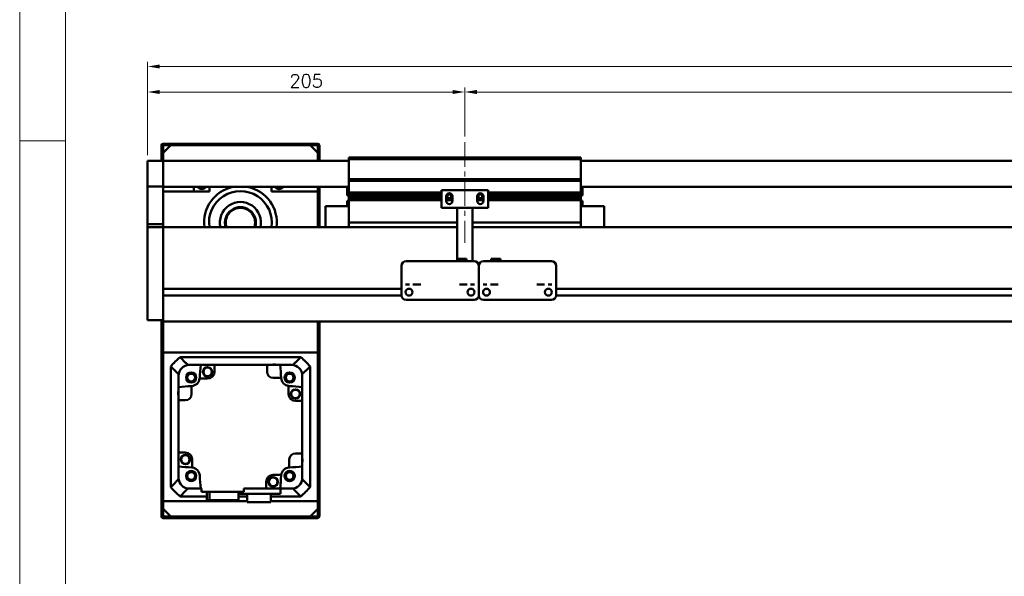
# Model space of a CAD drawing. Header units: millimetres. Extents: x 46891 to 51038, y 6223 to 10291.
# Tile 2 of 7: x 48547 to 49183, y 9128 to 9488. Entities that reach past the tile are written whole.
import ezdxf

# ---------------------------------------------------------------- set-up
doc = ezdxf.new("R2010")
doc.units = ezdxf.units.MM
doc.header["$LTSCALE"] = 0.5
doc.linetypes.add('CENTER', pattern=[50.8, 31.75, -6.35, 6.35, -6.35])
doc.layers.get('0').update_dxf_attribs({"lineweight": 20})
doc.layers.add('1', color=1, linetype='CENTER', lineweight=13)
doc.layers.add('외형선(ISO)', color=7, linetype='Continuous', lineweight=50)
doc.styles.add('DSR TEXT', font='romans.shx', dxfattribs={"bigfont": 'whgtxt.shx'})
doc.styles.get("Standard").update_dxf_attribs({"font": 'romans.shx', "bigfont": 'whgtxt.shx'})
doc.dimstyles.new('DSR', dxfattribs={"dimscale": 2, "dimtxt": 3, "dimasz": 3, "dimexe": 0.5, "dimexo": 0.5, "dimgap": 0.5, "dimtad": 1, "dimdsep": 46, "dimtxsty": 'Standard', "dimcen": 2.5, "dimclrd": 4, "dimclre": 4, "dimclrt": 2, "dimadec": 0, "dimazin": 2, "dimtfac": 1, "dimtmove": 0, "dimatfit": 3, "dimfxl": 0, "dimlwd": -1, "dimlwe": -1, "dimarcsym": 0})

# ---------------------------------------------------------------- blocks, each defined once
blk = doc.blocks.new('A$C1C1952E1')
at = {"color": 1}
blk.add_lwpolyline([(0, 0), (420, 0), (420, 297), (0, 297)], close=True, dxfattribs=at)
at = {"color": 3}
blk.add_lwpolyline([(5, 5), (415, 5), (415, 292), (5, 292)], close=True, dxfattribs=at)
blk = doc.blocks.new('*D81')
at = {"color": 1, "linetype": 'ByBlock'}
for p, q in [((48629.29, 9400.59), (48629.29, 9444.4)), ((48826.49, 9441.4), (48637.09, 9441.4)), ((48834.29, 9412.59), (48834.29, 9444.4))]:
    blk.add_line(p, q, dxfattribs=at)
at = {"color": 1}
for points in [[(48637.09, 9442.7), (48637.09, 9440.1), (48629.29, 9441.4)], [(48826.49, 9442.7), (48826.49, 9440.1), (48834.29, 9441.4)]]:
    blk.add_solid(points, dxfattribs=at)
at = {"layer": 'Defpoints', "color": 0}
for p in [(48629.29, 9441.4), (48834.29, 9408.99), (48629.29, 9396.99)]:
    blk.add_point(p, dxfattribs=at)
at = {"color": 3, "insert": (48731.79, 9448.6), "char_height": 8.4, "attachment_point": 5, "style": 'DSR TEXT'}
blk.add_mtext('205', dxfattribs=at)
blk = doc.blocks.new('*D82')
at = {"color": 1, "linetype": 'ByBlock'}
for p, q in [((48834.29, 9412.59), (48834.29, 9444.4)), ((48842.09, 9441.4), (50126.49, 9441.4)), ((50134.29, 9412.59), (50134.29, 9444.4))]:
    blk.add_line(p, q, dxfattribs=at)
at = {"color": 1}
for points in [[(48842.09, 9442.7), (48842.09, 9440.1), (48834.29, 9441.4)], [(50126.49, 9442.7), (50126.49, 9440.1), (50134.29, 9441.4)]]:
    blk.add_solid(points, dxfattribs=at)
at = {"layer": 'Defpoints', "color": 0}
for p in [(50134.29, 9441.4), (48834.29, 9408.99), (50134.29, 9408.99)]:
    blk.add_point(p, dxfattribs=at)
at = {"color": 3, "insert": (49484.29, 9448.6), "char_height": 8.4, "attachment_point": 5, "style": 'DSR TEXT'}
blk.add_mtext('STROKE : 1300', dxfattribs=at)
blk = doc.blocks.new('*D84')
at = {"color": 1, "linetype": 'ByBlock'}
for p, q in [((48629.29, 9400.59), (48629.29, 9460.89)), ((50299.29, 9400.59), (50299.29, 9460.89)), ((50291.49, 9457.89), (48637.09, 9457.89))]:
    blk.add_line(p, q, dxfattribs=at)
at = {"color": 1}
for points in [[(48637.09, 9459.19), (48637.09, 9456.59), (48629.29, 9457.89)], [(50291.49, 9459.19), (50291.49, 9456.59), (50299.29, 9457.89)]]:
    blk.add_solid(points, dxfattribs=at)
at = {"layer": 'Defpoints', "color": 0}
for p in [(48629.29, 9457.89), (48629.29, 9396.99), (50299.29, 9396.99)]:
    blk.add_point(p, dxfattribs=at)
at = {"color": 3, "insert": (49464.29, 9465.09), "char_height": 8.4, "attachment_point": 5, "style": 'DSR TEXT'}
blk.add_mtext('1670', dxfattribs=at)

msp = doc.modelspace()

# ---------------------------------------------------------------- linework, layer by layer
at = {"color": 1}
msp.add_line((48576.33082, 9409.88267), (48546.67132, 9409.88267), dxfattribs=at)
at = {"layer": '1'}
msp.add_line((48834.29456, 9408.99357), (48834.29456, 9343.99357), dxfattribs=at)
at = {"layer": '외형선(ISO)'}
for p, q in [((48638.29456, 9406.99357), (48638.29456, 9396.99357)), ((48647.29456, 9407.99357), (48639.29456, 9407.99357)), ((48639.29456, 9401.99357), (48644.29456, 9406.99357)), ((48639.29456, 9396.99357), (48639.29456, 9406.49357)), ((48639.79456, 9406.99357), (48647.29456, 9406.99357)), ((48734.29456, 9406.99357), (48644.29456, 9406.99357)), ((48647.29456, 9406.99357), (48647.29456, 9407.99357)), ((48647.29456, 9407.99357), (48651.29456, 9407.99357)), ((48651.29456, 9407.99357), (48651.29456, 9406.99357)), ((48727.29456, 9407.99357), (48651.29456, 9407.99357)), ((48651.29456, 9406.99357), (48727.29456, 9406.99357)), ((48727.29456, 9406.99357), (48727.29456, 9407.99357)), ((48727.29456, 9407.99357), (48731.29456, 9407.99357)), ((48731.29456, 9407.99357), (48731.29456, 9406.99357)), ((48739.29456, 9407.99357), (48731.29456, 9407.99357)), ((48731.29456, 9406.99357), (48738.79456, 9406.99357)), ((48734.29456, 9406.99357), (48739.29456, 9401.99357)), ((48739.29456, 9406.49357), (48739.29456, 9396.99357)), ((48740.29456, 9396.99357), (48740.29456, 9406.99357)), ((48629.29456, 9396.99357), (48629.29456, 9394.99357)), ((48639.29456, 9396.99357), (48629.29456, 9396.99357)), ((48639.29456, 9401.99357), (48639.29456, 9396.99357)), ((48639.29456, 9394.99357), (48639.29456, 9396.99357)), ((48759.29456, 9396.99357), (48639.29456, 9396.99357)), ((48639.29456, 9396.99357), (48639.29456, 9394.99357)), ((48739.29456, 9396.99357), (48739.29456, 9401.99357)), ((48759.29456, 9397.99357), (48759.29456, 9398.99357)), ((48909.29456, 9398.99357), (48759.29456, 9398.99357)), ((48759.29456, 9384.99357), (48759.29456, 9397.99357)), ((48759.29456, 9397.99357), (48909.29456, 9397.99357)), ((48909.29456, 9398.99357), (48909.29456, 9397.99357)), ((48909.29456, 9397.99357), (48909.29456, 9384.99357)), ((50289.29456, 9396.99357), (48909.29456, 9396.99357)), ((48629.29456, 9393.48085), (48629.29456, 9394.99357)), ((48629.29456, 9392.98187), (48629.29456, 9393.48085)), ((48629.29456, 9392.98187), (48629.29456, 9391.44129)), ((48629.29456, 9391.44129), (48629.29456, 9388.45669)), ((48639.29456, 9394.99357), (48639.29456, 9393.48085)), ((48639.29456, 9393.48085), (48639.29456, 9394.99357)), ((48639.29456, 9393.48085), (48639.29456, 9392.98187)), ((48639.29456, 9392.98187), (48639.29456, 9393.48085)), ((48639.29456, 9391.44129), (48639.29456, 9392.98187)), ((48639.29456, 9392.98187), (48639.29456, 9391.44129)), ((48639.29456, 9388.45669), (48639.29456, 9391.44129)), ((48639.29456, 9391.44129), (48639.29456, 9388.45669)), ((48629.29456, 9380.67925), (48629.29456, 9388.45669)), ((48639.29456, 9388.45669), (48639.29456, 9380.67925)), ((48639.29456, 9380.67925), (48639.29456, 9388.45669)), ((48759.29456, 9383.99357), (48759.29456, 9384.99357)), ((48759.29456, 9384.99357), (48909.29456, 9384.99357)), ((48909.29456, 9384.99357), (48909.29456, 9383.99357)), ((48629.29456, 9380.32027), (48629.29456, 9380.67925)), ((48629.29456, 9355.91663), (48629.29456, 9380.32027)), ((48639.29456, 9380.32027), (48629.29456, 9380.32027)), ((48639.29456, 9380.67925), (48639.29456, 9380.32027)), ((48639.29456, 9380.32027), (48639.29456, 9355.91663)), ((48759.29456, 9379.99357), (48639.29456, 9379.99357)), ((48659.29456, 9379.99357), (48659.29456, 9376.99357)), ((48669.29456, 9379.99357), (48669.29456, 9376.99357)), ((48709.29456, 9376.99357), (48709.29456, 9379.99357)), ((48739.29456, 9379.99357), (48739.29456, 9376.99357)), ((48740.29456, 9353.99357), (48740.29456, 9379.99357)), ((48758.29456, 9374.39357), (48758.29456, 9379.99357)), ((48759.29456, 9382.99357), (48759.29456, 9383.99357)), ((48759.29456, 9383.99357), (48909.29456, 9383.99357)), ((48759.29456, 9376.49357), (48759.29456, 9382.99357)), ((48849.29456, 9377.99357), (48819.29456, 9377.99357)), ((48819.29456, 9366.59357), (48819.29456, 9377.99357)), ((48849.29456, 9377.99357), (48849.29456, 9366.59357)), ((48909.29456, 9383.99357), (48909.29456, 9382.99357)), ((48909.29456, 9382.99357), (48909.29456, 9376.49357)), ((50289.29456, 9379.99357), (48909.29456, 9379.99357)), ((48910.29456, 9379.99357), (48910.29456, 9374.39357)), ((48669.29456, 9376.99357), (48639.29456, 9376.99357)), ((48739.29456, 9376.99357), (48709.29456, 9376.99357)), ((48739.29456, 9353.99357), (48739.29456, 9376.99357)), ((48758.29456, 9374.39357), (48759.29456, 9374.39357)), ((48759.29456, 9375.99357), (48759.29456, 9376.49357)), ((48759.29456, 9376.49357), (48819.29456, 9376.49357)), ((48759.29456, 9375.49357), (48759.29456, 9375.99357)), ((48759.29456, 9375.99357), (48819.29456, 9375.99357)), ((48759.29456, 9374.49357), (48759.29456, 9375.49357)), ((48759.29456, 9375.49357), (48819.29456, 9375.49357)), ((48759.29456, 9373.99357), (48759.29456, 9374.49357)), ((48759.29456, 9374.49357), (48819.29456, 9374.49357)), ((48759.29456, 9373.49357), (48759.29456, 9373.99357)), ((48759.29456, 9373.99357), (48819.29456, 9373.99357)), ((48759.29456, 9372.49357), (48759.29456, 9373.49357)), ((48759.29456, 9373.49357), (48819.29456, 9373.49357)), ((48759.29456, 9371.99357), (48759.29456, 9372.49357)), ((48759.29456, 9372.49357), (48819.29456, 9372.49357)), ((48759.29456, 9371.49357), (48759.29456, 9371.99357)), ((48759.29456, 9371.99357), (48819.29456, 9371.99357)), ((48759.29456, 9357.99357), (48759.29456, 9371.49357)), ((48759.29456, 9371.49357), (48819.29456, 9371.49357)), ((48822.29456, 9373.99357), (48823.06506, 9373.99357)), ((48822.29456, 9370.99357), (48822.29456, 9373.99357)), ((48822.29456, 9373.49357), (48823.17131, 9373.49357)), ((48822.29456, 9372.49357), (48826.29456, 9372.49357)), ((48822.29456, 9371.99357), (48826.29456, 9371.99357)), ((48822.29456, 9371.49357), (48826.29456, 9371.49357)), ((48822.35806, 9374.49357), (48823.17131, 9374.49357)), ((48822.97168, 9375.49357), (48825.61743, 9375.49357)), ((48825.4178, 9374.49357), (48826.23105, 9374.49357)), ((48825.4178, 9373.49357), (48826.29456, 9373.49357)), ((48825.52406, 9373.99357), (48826.29456, 9373.99357)), ((48826.29456, 9373.99357), (48826.29456, 9370.99357)), ((48842.29456, 9373.99357), (48843.06506, 9373.99357)), ((48842.29456, 9370.99357), (48842.29456, 9373.99357)), ((48842.29456, 9373.49357), (48843.17131, 9373.49357)), ((48842.29456, 9372.49357), (48846.29456, 9372.49357)), ((48842.29456, 9371.99357), (48846.29456, 9371.99357)), ((48842.29456, 9371.49357), (48846.29456, 9371.49357)), ((48842.35806, 9374.49357), (48843.17131, 9374.49357)), ((48842.97168, 9375.49357), (48845.61743, 9375.49357)), ((48845.4178, 9374.49357), (48846.23105, 9374.49357)), ((48845.4178, 9373.49357), (48846.29456, 9373.49357)), ((48845.52406, 9373.99357), (48846.29456, 9373.99357)), ((48846.29456, 9373.99357), (48846.29456, 9370.99357)), ((48849.29456, 9376.49357), (48909.29456, 9376.49357)), ((48849.29456, 9375.99357), (48909.29456, 9375.99357)), ((48849.29456, 9375.49357), (48909.29456, 9375.49357)), ((48849.29456, 9374.49357), (48909.29456, 9374.49357)), ((48849.29456, 9373.99357), (48909.29456, 9373.99357)), ((48849.29456, 9373.49357), (48909.29456, 9373.49357)), ((48849.29456, 9372.49357), (48909.29456, 9372.49357)), ((48849.29456, 9371.99357), (48909.29456, 9371.99357)), ((48849.29456, 9371.49357), (48909.29456, 9371.49357)), ((48909.29456, 9376.49357), (48909.29456, 9375.99357)), ((48909.29456, 9375.99357), (48909.29456, 9375.49357)), ((48909.29456, 9375.49357), (48909.29456, 9374.49357)), ((48909.29456, 9374.49357), (48909.29456, 9373.99357)), ((48910.29456, 9374.39357), (48909.29456, 9374.39357)), ((48909.29456, 9373.99357), (48909.29456, 9373.49357)), ((48909.29456, 9373.49357), (48909.29456, 9372.49357)), ((48909.29456, 9372.49357), (48909.29456, 9371.99357)), ((48909.29456, 9371.99357), (48909.29456, 9371.49357)), ((48909.29456, 9371.49357), (48909.29456, 9357.99357)), ((48744.29456, 9367.49357), (48744.29456, 9353.99357)), ((48759.29456, 9367.49357), (48744.29456, 9367.49357)), ((48758.29456, 9370.96357), (48758.29456, 9367.49357)), ((48759.28516, 9370.96357), (48758.29456, 9370.96357)), ((48829.29456, 9366.59357), (48819.29456, 9366.59357)), ((48829.29456, 9367.09357), (48829.29456, 9366.59357)), ((48839.29456, 9366.59357), (48829.29456, 9366.59357)), ((48829.29456, 9364.49357), (48829.29456, 9366.59357)), ((48839.29456, 9366.59357), (48839.29456, 9367.09357)), ((48849.29456, 9366.59357), (48839.29456, 9366.59357)), ((48839.29456, 9366.59357), (48839.29456, 9364.49357)), ((48909.29456, 9367.49357), (48924.29456, 9367.49357)), ((48910.29456, 9370.96357), (48909.30395, 9370.96357)), ((48910.29456, 9367.49357), (48910.29456, 9370.96357)), ((48924.29456, 9353.99357), (48924.29456, 9367.49357)), ((48829.29456, 9364.49357), (48829.29456, 9333.49376)), ((48839.29456, 9331.99377), (48839.29456, 9364.49357)), ((48629.29456, 9353.99357), (48629.29456, 9355.91663)), ((48639.29456, 9355.91663), (48629.29456, 9355.91663)), ((48629.29456, 9353.99357), (48629.29456, 9350.99357)), ((48639.29456, 9353.99357), (48629.29456, 9353.99357)), ((48639.29456, 9355.91663), (48639.29456, 9353.99357)), ((48639.29456, 9353.99357), (48639.29456, 9350.99357)), ((48639.29456, 9353.99357), (48829.29456, 9353.99357)), ((48639.29456, 9350.99357), (48639.29456, 9353.99357)), ((48759.29456, 9357.99357), (48759.29456, 9356.99357)), ((48759.29456, 9353.99357), (48759.29456, 9356.99357)), ((48759.29456, 9356.99357), (48829.29456, 9356.99357)), ((48839.29456, 9356.99357), (48909.29456, 9356.99357)), ((48839.29456, 9353.99357), (50289.29456, 9353.99357)), ((48909.29456, 9356.99357), (48909.29456, 9357.99357)), ((48909.29456, 9356.99357), (48909.29456, 9353.99357)), ((48629.29456, 9299.23621), (48629.29456, 9350.99357)), ((48639.29456, 9314.44357), (48639.29456, 9350.99357)), ((48639.29456, 9350.99357), (48639.29456, 9299.23621)), ((48829.29456, 9333.49376), (48829.29456, 9331.99377)), ((48829.29456, 9333.49376), (48835.29456, 9333.49376)), ((48835.29456, 9333.49376), (48835.29456, 9331.99377)), ((48857.29456, 9333.49376), (48851.29456, 9333.49376)), ((48851.29456, 9331.99377), (48851.29456, 9333.49376)), ((48857.29456, 9331.99377), (48857.29456, 9333.49376)), ((48793.29456, 9318.99377), (48793.29456, 9328.99377)), ((48796.29456, 9331.99377), (48840.29456, 9331.99377)), ((48843.29456, 9328.99377), (48843.29456, 9318.99377)), ((48843.29456, 9318.99377), (48843.29456, 9328.99377)), ((48846.29456, 9331.99377), (48890.29456, 9331.99377)), ((48893.29456, 9328.99377), (48893.29456, 9318.99377)), ((48639.29456, 9314.24357), (48793.29456, 9314.24357)), ((48793.29456, 9318.99377), (48793.29456, 9316.99376)), ((48793.29456, 9316.99373), (48793.29456, 9316.99376)), ((48793.29456, 9316.49373), (48793.29456, 9316.99373)), ((48793.29456, 9309.99373), (48793.29456, 9316.49373)), ((48798.26774, 9314.24357), (48798.32137, 9314.24357)), ((48838.26774, 9314.24357), (48838.32137, 9314.24357)), ((48843.29456, 9316.99376), (48843.29456, 9318.99377)), ((48843.29456, 9318.99377), (48843.29456, 9316.99376)), ((48843.29456, 9316.99376), (48843.29456, 9316.99373)), ((48843.29456, 9316.99373), (48843.29456, 9316.99376)), ((48843.29456, 9316.99373), (48843.29456, 9316.49373)), ((48843.29456, 9316.49373), (48843.29456, 9316.99373)), ((48843.29456, 9316.49373), (48843.29456, 9309.99373)), ((48843.29456, 9309.99373), (48843.29456, 9316.49373)), ((48848.26774, 9314.24357), (48848.32137, 9314.24357)), ((48888.26774, 9314.24357), (48888.32137, 9314.24357)), ((48893.29456, 9316.99376), (48893.29456, 9318.99377)), ((48893.29456, 9316.99376), (48893.29456, 9316.99373)), ((48893.29456, 9316.99373), (48893.29456, 9316.49373)), ((48893.29456, 9316.49373), (48893.29456, 9309.99373)), ((48893.29456, 9314.24357), (50097.29456, 9314.24357)), ((48639.29456, 9309.74357), (48793.305, 9309.74357)), ((48639.29456, 9299.23621), (48639.29456, 9309.54357)), ((48843.28411, 9309.74357), (48843.305, 9309.74357)), ((48893.28411, 9309.74357), (50097.305, 9309.74357)), ((48796.29456, 9306.99373), (48840.29456, 9306.99373)), ((48846.29456, 9306.99373), (48890.29456, 9306.99373)), ((48629.29456, 9299.23621), (48629.29456, 9297.11489)), ((48629.29456, 9293.99357), (48629.29456, 9297.11489)), ((48639.29456, 9299.23621), (48639.29456, 9297.11489)), ((48639.29456, 9297.11489), (48639.29456, 9299.23621)), ((48639.29456, 9292.99357), (48639.29456, 9297.11489)), ((48639.29456, 9297.11489), (48639.29456, 9293.99357)), ((48629.29456, 9293.99357), (48639.29456, 9293.99357)), ((48638.29456, 9293.99357), (48638.29456, 9166.99357)), ((48639.29456, 9292.99357), (50289.29456, 9292.99357)), ((48639.29456, 9292.99357), (48639.29456, 9272.99357)), ((48639.29456, 9167.49357), (48639.29456, 9292.99357)), ((48739.29456, 9272.99357), (48739.29456, 9292.99357)), ((48739.29456, 9292.99357), (48739.29456, 9167.49357)), ((48740.29456, 9166.99357), (48740.29456, 9292.99357)), ((48639.29456, 9272.99357), (48739.29456, 9272.99357)), ((48728.29715, 9269.99357), (48650.29196, 9269.99357)), ((48644.29456, 9263.99617), (48644.29456, 9185.99097)), ((48655.29088, 9264.99357), (48656.29456, 9264.99357)), ((48663.62837, 9264.99357), (48656.29456, 9264.99357)), ((48663.62837, 9264.99357), (48672.59456, 9264.99357)), ((48706.49456, 9264.99357), (48672.59456, 9264.99357)), ((48672.59456, 9264.99357), (48672.59456, 9260.59357)), ((48706.49456, 9264.99357), (48714.96074, 9264.99357)), ((48706.49456, 9260.59357), (48706.49456, 9264.99357)), ((48722.29456, 9264.99357), (48714.96074, 9264.99357)), ((48722.29456, 9264.99357), (48723.29823, 9264.99357)), ((48734.29456, 9185.99097), (48734.29456, 9263.99617)), ((48649.29456, 9257.99357), (48649.29456, 9258.99725)), ((48649.29456, 9257.99357), (48649.29456, 9250.65976)), ((48729.29456, 9257.99357), (48729.29456, 9258.99725)), ((48729.29456, 9250.65976), (48729.29456, 9257.99357)), ((48649.29456, 9242.19357), (48649.29456, 9250.65976)), ((48657.69456, 9251.31551), (48657.69456, 9246.19357)), ((48668.09456, 9256.09357), (48662.92745, 9256.09357)), ((48715.6165, 9256.59357), (48710.49456, 9256.59357)), ((48720.39456, 9246.19357), (48720.39456, 9251.36068)), ((48729.29456, 9250.65976), (48729.29456, 9241.69357)), ((48649.29456, 9242.19357), (48649.29456, 9208.29357)), ((48653.69456, 9242.19357), (48649.29456, 9242.19357)), ((48729.29456, 9241.69357), (48724.89456, 9241.69357)), ((48729.29456, 9207.79357), (48729.29456, 9241.69357)), ((48649.29456, 9199.32738), (48649.29456, 9208.29357)), ((48649.29456, 9208.29357), (48653.69456, 9208.29357)), ((48724.89456, 9207.79357), (48729.29456, 9207.79357)), ((48729.29456, 9199.32738), (48729.29456, 9207.79357)), ((48658.19456, 9203.79357), (48658.19456, 9198.62646)), ((48720.89456, 9198.67163), (48720.89456, 9203.79357)), ((48649.29456, 9199.32738), (48649.29456, 9191.99357)), ((48710.49456, 9193.89357), (48715.66167, 9193.89357)), ((48729.29456, 9191.99357), (48729.29456, 9199.32738)), ((48649.29456, 9190.98989), (48649.29456, 9191.99357)), ((48705.99456, 9189.39357), (48705.99456, 9184.99357)), ((48715.29456, 9181.59357), (48715.29456, 9189.02212)), ((48729.29456, 9190.98989), (48729.29456, 9191.99357)), ((48655.29088, 9184.99357), (48656.29456, 9184.99357)), ((48663.62837, 9184.99357), (48656.29456, 9184.99357)), ((48664.09456, 9184.99357), (48663.62837, 9184.99357)), ((48664.09456, 9182.99357), (48664.09456, 9184.99357)), ((48664.09456, 9182.99357), (48691.49456, 9182.99357)), ((48667.51228, 9177.49357), (48667.51228, 9182.99357)), ((48669.21845, 9182.99357), (48669.21845, 9177.49357)), ((48688.07683, 9177.49357), (48688.07683, 9182.99357)), ((48688.07683, 9181.59357), (48715.29456, 9181.59357)), ((48705.99456, 9184.99357), (48691.49456, 9184.99357)), ((48691.49456, 9182.99357), (48691.49456, 9184.99357)), ((48693.74456, 9181.59357), (48693.74456, 9176.19357)), ((48705.99456, 9184.99357), (48714.96074, 9184.99357)), ((48708.84456, 9176.19357), (48708.84456, 9181.59357)), ((48722.29456, 9184.99357), (48715.29456, 9184.99357)), ((48722.29456, 9184.99357), (48723.29823, 9184.99357)), ((48639.29456, 9176.99357), (48639.29456, 9171.99357)), ((48693.74456, 9176.99357), (48639.29456, 9176.99357)), ((48650.29196, 9179.99357), (48667.51228, 9179.99357)), ((48667.51228, 9177.49357), (48669.21845, 9177.49357)), ((48669.21845, 9177.49357), (48688.07683, 9177.49357)), ((48688.07683, 9179.99357), (48693.74456, 9179.99357)), ((48693.74456, 9176.19357), (48708.84456, 9176.19357)), ((48708.84456, 9179.99357), (48728.29715, 9179.99357)), ((48739.29456, 9176.99357), (48708.84456, 9176.99357)), ((48739.29456, 9171.99357), (48739.29456, 9176.99357)), ((48644.29456, 9166.99357), (48639.29456, 9171.99357)), ((48739.29456, 9171.99357), (48734.29456, 9166.99357)), ((48639.29456, 9165.99357), (48647.29456, 9165.99357)), ((48647.29456, 9166.99357), (48639.79456, 9166.99357)), ((48644.29456, 9166.99357), (48734.29456, 9166.99357)), ((48647.29456, 9165.99357), (48647.29456, 9166.99357)), ((48651.29456, 9165.99357), (48647.29456, 9165.99357)), ((48651.29456, 9166.99357), (48651.29456, 9165.99357)), ((48727.29456, 9166.99357), (48651.29456, 9166.99357)), ((48651.29456, 9165.99357), (48727.29456, 9165.99357)), ((48727.29456, 9165.99357), (48727.29456, 9166.99357)), ((48731.29456, 9165.99357), (48727.29456, 9165.99357)), ((48731.29456, 9166.99357), (48731.29456, 9165.99357)), ((48738.79456, 9166.99357), (48731.29456, 9166.99357)), ((48731.29456, 9165.99357), (48739.29456, 9165.99357))]:
    msp.add_line(p, q, dxfattribs=at)
for centre, radius in [((48798.29456, 9311.99373), 2.25), ((48838.29456, 9311.99373), 2.25), ((48848.29456, 9311.99373), 2.25), ((48888.29456, 9311.99373), 2.25), ((48668.09598, 9260.55451), 3), ((48668.09598, 9260.55451), 2.95), ((48668.09598, 9260.55451), 2.75), ((48657.47475, 9256.81337), 3.3), ((48657.47475, 9256.81337), 3.2), ((48657.47475, 9256.81337), 3), ((48657.47475, 9256.81337), 2.5), ((48721.11436, 9256.81337), 3.3), ((48721.11436, 9256.81337), 3.2), ((48721.11436, 9256.81337), 3), ((48721.11436, 9256.81337), 2.5), ((48724.8555, 9246.19214), 3), ((48724.8555, 9246.19214), 2.95), ((48724.8555, 9246.19214), 2.75), ((48653.73362, 9203.79499), 3), ((48653.73362, 9203.79499), 2.95), ((48653.73362, 9203.79499), 2.75), ((48657.47475, 9193.17376), 3.3), ((48657.47475, 9193.17376), 3.2), ((48657.47475, 9193.17376), 3), ((48657.47475, 9193.17376), 2.5), ((48721.11436, 9193.17376), 3.3), ((48721.11436, 9193.17376), 3.2), ((48721.11436, 9193.17376), 3), ((48721.11436, 9193.17376), 2.5), ((48710.49313, 9189.43263), 3), ((48710.49313, 9189.43263), 2.95), ((48710.49313, 9189.43263), 2.75)]:
    msp.add_circle(centre, radius, dxfattribs=at)
for centre, radius, start, end in [((48639.29456, 9406.99357), 1, 90, 180), ((48639.79456, 9406.49357), 0.5, 90, 180), ((48738.79456, 9406.49357), 0.5, 0, 90), ((48739.29456, 9406.99357), 1, 0, 90), ((48664.29456, 9381.99357), 3.3235, 216.99714571, 323.00285429), ((48689.29456, 9356.99357), 23.5, 101.84027388, 187.33436892), ((48689.29456, 9356.99357), 23.5, 352.66563108, 78.15972612), ((48714.29456, 9381.99357), 3.3235, 216.99714571, 323.00285429), ((48689.29456, 9356.99357), 20.3, 351.5015155, 188.4984845), ((48824.29456, 9373.99357), 2, 0, 180), ((48824.29456, 9373.99357), 1.2295, 156.00421868, 180), ((48824.29456, 9373.99357), 1.2295, 180, 203.99578132), ((48824.29456, 9373.99357), 1.2295, 23.99578132, 156.00421868), ((48824.29456, 9373.99357), 1.2295, 203.99578132, 336.00421868), ((48824.29456, 9373.99357), 1.2295, 0, 23.99578132), ((48824.29456, 9373.99357), 1.2295, 336.00421868, 0), ((48844.29456, 9373.99357), 2, 0, 180), ((48844.29456, 9373.99357), 1.2295, 156.00421868, 180), ((48844.29456, 9373.99357), 1.2295, 180, 203.99578132), ((48844.29456, 9373.99357), 1.2295, 23.99578132, 156.00421868), ((48844.29456, 9373.99357), 1.2295, 203.99578132, 336.00421868), ((48844.29456, 9373.99357), 1.2295, 0, 23.99578132), ((48844.29456, 9373.99357), 1.2295, 336.00421868, 0), ((48689.29456, 9356.99357), 13.3, 346.96395971, 193.03604029), ((48689.29456, 9356.99357), 10, 342.54239688, 197.45760312), ((48689.29456, 9356.99357), 9.5, 341.59151983, 198.40848017), ((48756.66656, 9372.89357), 3.253, 323.60856961, 323.88831047), ((48824.29456, 9370.99357), 2, 180, 0), ((48844.29456, 9370.99357), 2, 180, 0), ((48911.92256, 9372.89357), 3.253, 216.11168953, 216.39143039), ((48796.29456, 9328.99377), 3, 90, 180), ((48840.29456, 9328.99377), 3, 0, 90), ((48846.29456, 9328.99377), 3, 90, 180), ((48890.29456, 9328.99377), 3, 0, 90), ((48796.29456, 9309.99373), 3, 180, 270), ((48840.29456, 9309.99373), 3, 270, 0), ((48846.29456, 9309.99373), 3, 180, 270), ((48890.29456, 9309.99373), 3, 270, 0), ((48689.29456, 9224.99357), 59.55, 130.91627078, 139.08372922), ((48689.29456, 9224.99357), 59.55, 40.91627078, 49.08372922), ((48656.29456, 9257.99357), 7, 90, 180), ((48689.29456, 9224.99357), 52.5, 130.36759354, 130.51580082), ((49121.88594, 9224.99357), 460, 175.01145802, 176.0804225), ((48711.00517, 9261.41347), 3.8, 70.41268147, 109.58731853), ((48256.70317, 9224.99357), 460, 3.93907323, 4.98854198), ((48722.29456, 9257.99357), 7, 0, 90), ((48689.29456, 9224.99357), 52.5, 49.48419918, 49.63240646), ((48689.29456, 9224.99357), 52.5, 139.48419918, 139.63240646), ((48668.09456, 9260.59357), 4.5, 270, 0), ((48710.49456, 9260.59357), 4, 180, 270), ((48689.29456, 9224.99357), 52.5, 40.36759354, 40.51580082), ((48689.29456, 8792.40219), 460, 93.93907323, 94.98854198), ((48689.29456, 8792.40219), 460, 93.9195775, 93.93907323), ((48657.47475, 9256.81337), 5.5, 273.9195775, 352.47991906), ((48657.47475, 9256.81337), 5.5, 352.47991906, 356.0804225), ((48256.70317, 9224.99357), 460, 3.9195775, 3.93907323), ((48721.11436, 9256.81337), 5.5, 183.9195775, 262.47991906), ((48721.11436, 9256.81337), 5.5, 262.47991906, 266.0804225), ((48689.29456, 8792.40219), 460, 85.01145802, 86.0804225), ((48652.87466, 9246.70419), 3.8, 160.41268147, 199.58731853), ((48653.69456, 9246.19357), 4, 270, 0), ((48724.89456, 9246.19357), 4.5, 180, 270), ((48653.69456, 9203.79357), 4.5, 0, 90), ((48724.89456, 9203.79357), 4, 90, 180), ((48725.71446, 9203.28295), 3.8, 340.41268147, 19.58731853), ((48689.29456, 9657.58495), 460, 265.01145802, 266.0804225), ((48657.47475, 9193.17376), 5.5, 82.47991906, 86.0804225), ((48657.47475, 9193.17376), 5.5, 3.9195775, 82.47991906), ((49121.88594, 9224.99357), 460, 183.9195775, 184.98854198), ((48710.49456, 9189.39357), 4.5, 90, 180), ((48256.70317, 9224.99357), 460, 355.01145802, 356.0804225), ((48721.11436, 9193.17376), 5.5, 172.47991906, 176.0804225), ((48721.11436, 9193.17376), 5.5, 93.9195775, 172.47991906), ((48689.29456, 9657.58495), 460, 273.9195775, 273.93907323), ((48689.29456, 9657.58495), 460, 273.93907323, 274.98854198), ((48656.29456, 9191.99357), 7, 180, 270), ((48689.29456, 9224.99357), 52.5, 220.36759354, 220.51580082), ((48722.29456, 9191.99357), 7, 270, 0), ((48689.29456, 9224.99357), 52.5, 319.48419918, 319.63240646), ((48689.29456, 9224.99357), 59.55, 220.91627078, 229.08372922), ((48689.29456, 9224.99357), 52.5, 229.48419918, 229.63240646), ((48689.29456, 9224.99357), 52.5, 310.36759354, 310.51580082), ((48689.29456, 9224.99357), 59.55, 310.91627078, 319.08372922), ((48639.29456, 9166.99357), 1, 180, 270), ((48639.79456, 9167.49357), 0.5, 180, 270), ((48738.79456, 9167.49357), 0.5, 270, 0), ((48739.29456, 9166.99357), 1, 270, 0)]:
    msp.add_arc(centre, radius, start, end, dxfattribs=at)
for centre, major_axis, start_param, end_param in [((48797.29456, 9316.99375), (-1.2295, 0), 3.138644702, 6.280237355), ((48803.29456, 9316.99375), (-2.5, 0), 3.141534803, 6.283127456), ((48833.29456, 9316.99375), (-2.5, 0), 3.143429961, 6.285022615), ((48839.29456, 9316.99375), (-1.2295, 0), 3.144424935, 6.286017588), ((48847.29456, 9316.99375), (-1.2295, 0), 3.138674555, 6.280267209), ((48853.29456, 9316.99375), (-2.5, 0), 3.141564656, 6.28315731), ((48883.29456, 9316.99375), (-2.5, 0), 3.143459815, 6.285052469), ((48889.29456, 9316.99375), (-1.2295, 0), 3.144454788, 6.286047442)]:
    msp.add_ellipse(centre, major_axis=major_axis, ratio=0.00001, start_param=start_param, end_param=end_param, dxfattribs=at)
for points in [[(48650.29196, 9269.99357), (48650.86064, 9269.42434), (48651.98916, 9268.295), (48653.65556, 9266.62821), (48654.74872, 9265.53539), (48655.29088, 9264.99357)], [(48723.29823, 9264.99357), (48723.84067, 9265.53567), (48724.9342, 9266.62885), (48726.60059, 9268.29565), (48727.72875, 9269.42462), (48728.29715, 9269.99357)], [(48649.29456, 9258.99725), (48648.75246, 9259.53968), (48647.65928, 9260.63321), (48645.99248, 9262.29961), (48644.8635, 9263.42776), (48644.29456, 9263.99617)], [(48734.29456, 9263.99617), (48733.72533, 9263.42748), (48732.59599, 9262.29896), (48730.92919, 9260.63257), (48729.83638, 9259.53941), (48729.29456, 9258.99725)], [(48644.29456, 9185.99097), (48644.86378, 9186.55966), (48645.99313, 9187.68818), (48647.65992, 9189.35457), (48648.75273, 9190.44773), (48649.29456, 9190.98989)], [(48729.29456, 9190.98989), (48729.83666, 9190.44745), (48730.92984, 9189.35393), (48732.59663, 9187.68753), (48733.72561, 9186.55938), (48734.29456, 9185.99097)], [(48655.29088, 9184.99357), (48654.74844, 9184.45147), (48653.65492, 9183.35829), (48651.98852, 9181.69149), (48650.86037, 9180.56252), (48650.29196, 9179.99357)], [(48728.29715, 9179.99357), (48727.72847, 9180.56279), (48726.59995, 9181.69214), (48724.93355, 9183.35893), (48723.8404, 9184.45175), (48723.29823, 9184.99357)]]:
    msp.add_open_spline(points, degree=3, dxfattribs=at)

# ---------------------------------------------------------------- block references
at = {"xscale": 5.931900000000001, "yscale": 5.931900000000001, "zscale": 5.931900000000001}
msp.add_blockref('A$C1C1952E1', (48546.67132, 8528.99552), dxfattribs=at)

# ---------------------------------------------------------------- dimensions: what is measured, and where the dimension line sits
for base, p1, picture, middle in [((48629.29456, 9457.8928), (50299.29456, 9396.99357), '*D84', (49464.29456, 9465.0928)), ((48629.29456, 9441.39998), (48834.29456, 9408.99357), '*D81', (48731.79456, 9448.59998))]:
    dim = msp.add_linear_dim(base=base, p1=p1, p2=(48629.29456, 9396.99357), dimstyle='DSR', override={"dimscale": 3, "dimtxt": 2.8, "dimasz": 2.600136, "dimexe": 1, "dimexo": 1.2, "dimgap": 1, "dimdec": 4, "dimtxsty": 'DSR TEXT', "dimclrd": 1, "dimclre": 1, "dimclrt": 3, "dimtdec": 4, "dimtix": 1})
    dim.commit()
    dim.dimension.update_dxf_attribs({"geometry": picture, "text_midpoint": middle})
dim = msp.add_linear_dim(base=(50134.29456, 9441.39998), p1=(48834.29456, 9408.99357), p2=(50134.29456, 9408.99357), text='STROKE : <>', dimstyle='DSR', override={"dimscale": 3, "dimtxt": 2.8, "dimasz": 2.600136, "dimexe": 1, "dimexo": 1.2, "dimgap": 1, "dimdec": 4, "dimtxsty": 'DSR TEXT', "dimclrd": 1, "dimclre": 1, "dimclrt": 3, "dimtdec": 4, "dimtix": 1})
dim.commit()
dim.dimension.update_dxf_attribs({"geometry": '*D82', "text_midpoint": (49484.29456, 9448.59998)})

doc.saveas('drawing.dxf')
